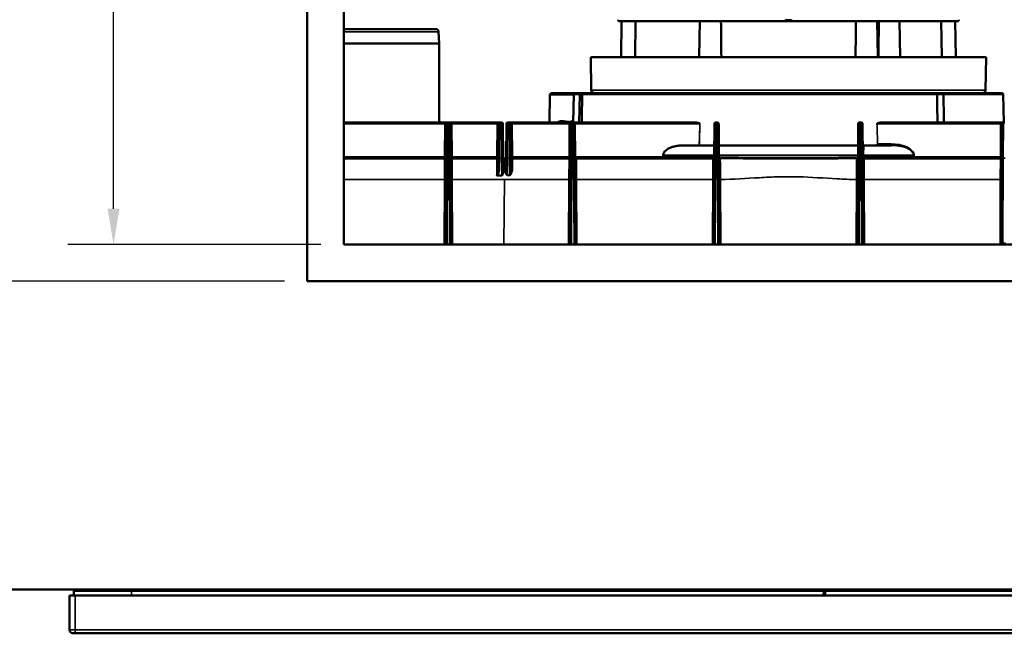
# Model space of a CAD drawing. Header units: inches. Extents: x 0 to 234, y 0 to 165.
# Tile 33 of 85: x 42 to 69, y 105 to 121. Entities that reach past the tile are written whole.
import ezdxf

# ---------------------------------------------------------------- set-up
doc = ezdxf.new("R2010")
doc.units = ezdxf.units.IN
doc.header["$LTSCALE"] = 10
doc.header["$MEASUREMENT"] = 0
for name, color, linetype, lineweight in [('Dimension (ANSI)', 7, 'Continuous', 25), ('Visible (ANSI)', 7, 'Continuous', 50), ('Visible Narrow (ANSI)', 7, 'Continuous', 35)]:
    doc.layers.add(name, color=color, linetype=linetype, lineweight=lineweight)
doc.styles.add('Note Text (ANSI)', font='arial.ttf')
doc.dimstyles.new('Default (ANSI)', dxfattribs={"dimscale": 10, "dimtxt": 0.12, "dimasz": 0.098425, "dimexe": 0.125, "dimexo": 0.0625, "dimgap": 0.031496, "dimtad": 0, "dimtih": 1, "dimtoh": 1, "dimrnd": 1e-08, "dimzin": 4, "dimdsep": 46, "dimtxsty": 'Note Text (ANSI)', "dimcen": 0.09, "dimdle": 0.393701, "dimclrd": 256, "dimclre": 256, "dimclrt": 256, "dimadec": 0, "dimazin": 1, "dimtfac": 1, "dimtofl": 0, "dimtmove": 0, "dimatfit": 3, "dimfxl": 1, "dimtolj": 1, "dimtzin": 4, "dimlwd": -1, "dimlwe": -1, "dimarcsym": 0})

# ---------------------------------------------------------------- blocks, each defined once
blk = doc.blocks.new('*D9')
at = {"layer": 'Defpoints', "color": 0, "transparency": 16777216}
for p in [(51.341, 139.197), (45.038, 115.197), (51.341, 115.197)]:
    blk.add_point(p, dxfattribs=at)
at = {"layer": 'Dimension (ANSI)', "transparency": 16777216}
for p, q in [((50.716, 139.197), (43.788, 139.197)), ((45.038, 138.213), (45.038, 128.114)), ((45.038, 116.181), (45.038, 126.28)), ((50.716, 115.197), (43.788, 115.197))]:
    blk.add_line(p, q, dxfattribs=at)
for points in [[(44.874, 138.213), (45.202, 138.213), (45.038, 139.197)], [(44.874, 116.181), (45.202, 116.181), (45.038, 115.197)]]:
    blk.add_solid(points, dxfattribs=at)
at = {"layer": 'Dimension (ANSI)', "transparency": 16777216, "insert": (43.872, 127.799), "char_height": 1.2, "attachment_point": 1, "style": 'Note Text (ANSI)'}
blk.add_mtext('\\A1;\\fArial|b0|i0;24"', dxfattribs=at)
blk = doc.blocks.new('*D10')
at = {"layer": 'Defpoints', "color": 0, "transparency": 16777216}
for p in [(50.341, 140.197), (39.317, 114.197), (50.341, 114.197)]:
    blk.add_point(p, dxfattribs=at)
at = {"layer": 'Dimension (ANSI)', "transparency": 16777216}
for p, q in [((49.716, 140.197), (38.067, 140.197)), ((39.317, 139.213), (39.317, 128.125)), ((39.317, 115.181), (39.317, 126.269)), ((49.716, 114.197), (38.067, 114.197))]:
    blk.add_line(p, q, dxfattribs=at)
for points in [[(39.153, 139.213), (39.481, 139.213), (39.317, 140.197)], [(39.153, 115.181), (39.481, 115.181), (39.317, 114.197)]]:
    blk.add_solid(points, dxfattribs=at)
at = {"layer": 'Dimension (ANSI)', "transparency": 16777216, "insert": (38.151, 127.81), "char_height": 1.2, "attachment_point": 1, "style": 'Note Text (ANSI)'}
blk.add_mtext('\\A1;\\fArial|b0|i0;26"', dxfattribs=at)

msp = doc.modelspace()

# ---------------------------------------------------------------- linework, layer by layer
at = {"layer": 'Visible (ANSI)'}
for p, q in [((50.341, 114.197), (50.341, 140.197)), ((51.341, 139.197), (51.341, 115.197)), ((63.455, 121.319), (58.892, 121.319)), ((58.951, 121.319), (58.934, 120.335)), ((59.334, 121.319), (59.319, 120.335)), ((61.087, 121.319), (61.07, 120.335)), ((63.581, 121.319), (63.455, 121.319)), ((68.143, 121.319), (63.581, 121.319)), ((65.949, 121.319), (65.966, 120.335)), ((66.559, 121.319), (66.576, 120.335)), ((67.717, 120.335), (67.701, 121.319)), ((68.085, 121.319), (68.102, 120.335)), ((51.341, 121.102), (53.861, 121.102)), ((53.94, 121.026), (53.951, 120.709)), ((51.341, 120.709), (53.951, 120.709)), ((53.951, 120.709), (53.958, 118.581)), ((58.104, 120.335), (68.931, 120.335)), ((58.12, 119.428), (58.104, 120.335)), ((68.915, 119.428), (68.931, 120.335)), ((56.982, 119.311), (56.978, 118.543)), ((57.022, 119.35), (56.982, 119.311)), ((57.637, 119.311), (56.982, 119.311)), ((57.022, 119.35), (57.676, 119.35)), ((57.637, 119.312), (57.623, 118.547)), ((57.676, 119.35), (57.842, 119.35)), ((57.803, 119.312), (57.789, 118.543)), ((57.842, 119.35), (57.905, 119.35)), ((57.905, 119.35), (67.568, 119.35)), ((67.568, 119.35), (67.728, 119.35)), ((67.728, 119.35), (69.36, 119.35)), ((69.399, 119.312), (69.412, 118.543)), ((54.108, 118.543), (51.341, 118.543)), ((54.187, 118.543), (54.108, 118.543)), ((54.143, 117.563), (54.148, 118.504)), ((54.227, 118.543), (54.187, 118.543)), ((54.305, 118.543), (54.227, 118.543)), ((54.266, 118.504), (54.27, 117.563)), ((55.544, 118.543), (54.305, 118.543)), ((55.619, 118.543), (55.544, 118.543)), ((55.573, 117.568), (55.581, 118.506)), ((55.662, 118.543), (55.619, 118.543)), ((55.7, 118.506), (55.708, 117.568)), ((55.786, 117.568), (55.794, 118.504)), ((55.874, 118.543), (55.834, 118.543)), ((55.952, 118.543), (55.874, 118.543)), ((55.913, 118.504), (55.921, 117.568)), ((57.514, 118.543), (55.952, 118.543)), ((57.592, 118.543), (57.514, 118.543)), ((57.549, 117.563), (57.553, 118.504)), ((57.632, 118.543), (57.592, 118.543)), ((61.002, 118.543), (57.632, 118.543)), ((57.672, 118.504), (57.676, 117.563)), ((61.486, 117.563), (61.49, 118.504)), ((61.569, 118.543), (61.529, 118.543)), ((61.609, 118.504), (61.613, 117.563)), ((65.423, 117.563), (65.427, 118.504)), ((65.506, 118.543), (65.466, 118.543)), ((65.546, 118.504), (65.55, 117.563)), ((69.403, 118.543), (66.034, 118.543)), ((69.36, 117.563), (69.364, 118.504)), ((69.443, 118.543), (69.403, 118.543)), ((60.63, 117.913), (61.487, 117.913)), ((61.611, 117.913), (65.424, 117.913)), ((65.587, 117.913), (66.331, 117.913)), ((54.104, 117.559), (51.341, 117.559)), ((54.143, 117.563), (54.133, 115.236)), ((54.28, 115.236), (54.27, 117.563)), ((55.535, 117.559), (54.309, 117.559)), ((55.573, 117.568), (55.571, 117.294)), ((55.711, 117.212), (55.708, 117.568)), ((55.747, 117.559), (55.708, 117.559)), ((55.751, 117.559), (55.747, 117.559)), ((55.786, 117.568), (55.784, 117.291)), ((55.924, 117.299), (55.921, 117.568)), ((57.51, 117.559), (55.96, 117.559)), ((57.549, 117.563), (57.539, 115.197)), ((57.686, 115.197), (57.676, 117.563)), ((61.447, 117.559), (57.715, 117.559)), ((60.088, 117.643), (60.087, 117.598)), ((61.486, 117.563), (61.476, 115.197)), ((61.623, 115.197), (61.613, 117.563)), ((62.058, 117.552), (62.058, 117.552)), ((63.476, 117.548), (63.476, 117.548)), ((63.56, 117.548), (63.56, 117.548)), ((65.423, 117.563), (65.413, 115.197)), ((65.56, 115.197), (65.55, 117.563)), ((69.321, 117.559), (65.589, 117.559)), ((69.36, 117.563), (69.35, 115.236)), ((55.533, 117.315), (55.533, 117.315)), ((57.716, 117.296), (57.716, 117.296)), ((55.674, 117.092), (55.542, 117.092)), ((61.654, 117.146), (61.654, 117.146)), ((65.382, 117.146), (65.382, 117.146)), ((51.341, 115.197), (75.341, 115.197)), ((76.341, 114.197), (50.341, 114.197)), ((105.648, 105.748), (21.03, 105.748)), ((43.951, 105.709), (45.526, 105.709)), ((43.951, 105.709), (43.953, 105.583)), ((44.581, 105.709), (44.581, 105.748)), ((44.817, 105.709), (44.817, 105.748)), ((45.501, 105.748), (45.497, 105.744)), ((46.343, 105.744), (45.497, 105.744)), ((45.497, 105.744), (45.497, 105.709)), ((64.482, 105.709), (45.526, 105.709)), ((46.339, 105.748), (46.343, 105.744)), ((46.343, 105.744), (46.343, 105.709)), ((46.864, 105.709), (46.864, 105.748)), ((47.1, 105.709), (47.1, 105.748)), ((50.408, 105.709), (50.408, 105.748)), ((50.644, 105.709), (50.644, 105.748)), ((53.951, 105.709), (53.951, 105.748)), ((54.187, 105.709), (54.187, 105.748)), ((57.065, 105.748), (57.047, 105.709)), ((57.494, 105.709), (57.494, 105.748)), ((57.73, 105.709), (57.73, 105.748)), ((61.431, 105.709), (61.431, 105.748)), ((61.667, 105.709), (61.667, 105.748)), ((64.48, 105.583), (64.482, 105.709)), ((64.522, 105.709), (64.52, 105.583)), ((81.51, 105.709), (64.522, 105.709)), ((65.368, 105.709), (65.368, 105.748)), ((65.604, 105.709), (65.604, 105.748)), ((69.305, 105.709), (69.305, 105.748)), ((43.833, 105.583), (43.99, 105.583)), ((43.833, 105.583), (43.833, 104.646)), ((43.99, 105.583), (83.045, 105.583)), ((43.99, 104.547), (43.931, 104.547)), ((43.99, 104.547), (83.045, 104.547))]:
    msp.add_line(p, q, dxfattribs=at)
for centre, radius, start, end in [((58.892, 121.358), 0.0394, 179.5, 270), ((68.143, 121.358), 0.0394, 270, 0.5), ((53.861, 121.024), 0.0787, 2, 90), ((58.199, 119.429), 0.0787, 181, 270), ((68.837, 119.429), 0.0787, 270, 359), ((57.676, 119.311), 0.0394, 90, 179), ((57.842, 119.311), 0.0394, 90, 179), ((69.36, 119.311), 0.0394, 1, 90), ((53.996, 118.582), 0.0382, 180.179, 197.7519), ((53.996, 118.582), 0.0382, 218.8176, 270), ((54.187, 118.504), 0.0394, 90, 179.75), ((54.227, 118.504), 0.0394, 0.25, 90), ((55.619, 118.505), 0.0382, 90, 179.5), ((55.662, 118.505), 0.0382, 0.5, 90), ((55.834, 118.504), 0.0394, 90, 179.5), ((55.874, 118.504), 0.0394, 0.5, 90), ((57.592, 118.504), 0.0394, 90, 179.75), ((57.619, 118.547), 0.00394, 270, 359), ((57.632, 118.504), 0.0394, 0.25, 90), ((61.529, 118.504), 0.0394, 90, 179.75), ((61.569, 118.504), 0.0394, 0.25, 90), ((65.466, 118.504), 0.0394, 90, 179.75), ((65.506, 118.504), 0.0394, 0.25, 90), ((69.403, 118.504), 0.0394, 90, 179.75), ((65.587, 117.953), 0.0394, 180.25, 270), ((54.104, 117.599), 0.0394, 270, 359.75), ((54.309, 117.599), 0.0394, 180.25, 270), ((55.535, 117.597), 0.0382, 270, 359.5), ((55.751, 117.595), 0.0354, 270, 359.5), ((55.96, 117.599), 0.0394, 180.5, 270), ((57.51, 117.599), 0.0394, 270, 359.75), ((57.715, 117.599), 0.0394, 180.25, 270), ((61.447, 117.599), 0.0394, 270, 359.75), ((65.589, 117.599), 0.0394, 180.25, 270), ((69.321, 117.599), 0.0394, 270, 359.75), ((54.094, 115.236), 0.0394, 350.2387, 359.75), ((54.32, 115.236), 0.0394, 180.25, 189.7613), ((69.31, 115.236), 0.0394, 350.3237, 359.75), ((43.931, 104.646), 0.0984, 180, 270)]:
    msp.add_arc(centre, radius, start, end, dxfattribs=at)
for centre, major_axis, ratio, start_param, end_param in [((63.345, 121.358), (-0.0922, 0), 0.625987, 3.141619, 3.147574), ((63.69, 121.358), (-0.0913, 0), 0.628972, 6.277156, 6.28314), ((60.124, 117.598), (-0.0376, -0.002), 0.816094, 6.219161, 6.23593)]:
    msp.add_ellipse(centre, major_axis=major_axis, ratio=ratio, start_param=start_param, end_param=end_param, dxfattribs=at)
for points, degree in [([(61.67, 121.319), (61.674, 121), (61.678, 120.666), (61.681, 120.335)], 3), ([(65.354, 120.335), (65.358, 120.666), (65.362, 121), (65.365, 121.319)], 3), ([(65.984, 120.335), (65.986, 120.666), (65.989, 121), (65.991, 121.319)], 3), ([(57.87, 119.312), (57.866, 119.062), (57.862, 118.802), (57.858, 118.543)], 3), ([(67.589, 119.312), (67.592, 119.062), (67.594, 118.802), (67.596, 118.543)], 3), ([(67.762, 119.312), (67.766, 119.062), (67.769, 118.802), (67.773, 118.543)], 3), ([(55.548, 118.534), (55.548, 118.532), (55.549, 118.53), (55.549, 118.529)], 3), ([(57.563, 118.532), (57.563, 118.532), (57.564, 118.532), (57.564, 118.532)], 3), ([(57.565, 118.533), (57.565, 118.533), (57.565, 118.534), (57.565, 118.534)], 3), ([(57.578, 118.541), (57.582, 118.542), (57.587, 118.543), (57.592, 118.543)], 3), ([(57.589, 118.543), (57.59, 118.543), (57.591, 118.543), (57.592, 118.543)], 3), ([(57.176, 105.748), (57.175, 105.728), (57.175, 105.709)], 2), ([(66.402, 105.709), (66.402, 105.728), (66.402, 105.748)], 2), ([(66.553, 105.709), (66.553, 105.728), (66.553, 105.748)], 2), ([(66.924, 105.709), (66.924, 105.728), (66.925, 105.748)], 2), ([(66.976, 105.748), (66.976, 105.728), (66.976, 105.709)], 2)]:
    msp.add_open_spline(points, degree=degree, dxfattribs=at)
for points, knots in [([(63.455, 121.319), (63.455, 121.319), (63.455, 121.319), (63.453, 121.319), (63.452, 121.319), (63.449, 121.321), (63.448, 121.322), (63.445, 121.325), (63.443, 121.328), (63.44, 121.336), (63.439, 121.34), (63.437, 121.349), (63.437, 121.354), (63.437, 121.358)], [-0.3298094, -0.3298094, -0.3298094, -0.3298094, -0.329311, -0.329311, -0.3043683, -0.3043683, -0.2798785, -0.2798785, -0.2392822, -0.2392822, -0.2013842, -0.2013842, -0.1646555, -0.1646555, -0.1646555, -0.1646555]), ([(63.598, 121.358), (63.598, 121.354), (63.598, 121.349), (63.597, 121.34), (63.596, 121.336), (63.593, 121.328), (63.591, 121.325), (63.588, 121.322), (63.587, 121.321), (63.584, 121.319), (63.582, 121.319), (63.581, 121.319), (63.581, 121.319), (63.581, 121.319)], [-0.1646555, -0.1646555, -0.1646555, -0.1646555, -0.1279268, -0.1279268, -0.0900288, -0.0900288, -0.0494324, -0.0494324, -0.0249427, -0.0249427, 0, 0, 0.0004984, 0.0004984, 0.0004984, 0.0004984]), ([(57.87, 119.312), (57.87, 119.317), (57.871, 119.322), (57.874, 119.331), (57.877, 119.335), (57.884, 119.343), (57.887, 119.345), (57.896, 119.349), (57.901, 119.35), (57.905, 119.35), (57.905, 119.35), (57.905, 119.35)], [-0.157216, -0.157216, -0.157216, -0.157216, -0.1188565, -0.1188565, -0.0800758, -0.0800758, -0.0404505, -0.0404505, 0, 0, 0.0004794, 0.0004794, 0.0004794, 0.0004794]), ([(67.568, 119.35), (67.569, 119.35), (67.571, 119.35), (67.572, 119.35), (67.574, 119.349), (67.575, 119.348), (67.576, 119.347), (67.579, 119.345), (67.581, 119.342), (67.583, 119.338), (67.585, 119.335), (67.587, 119.33), (67.588, 119.326), (67.589, 119.321), (67.589, 119.317), (67.589, 119.312)], [-0.3182092, -0.3182092, -0.3182092, -0.3182092, -0.296607, -0.296607, -0.296607, -0.2755355, -0.2755355, -0.2755355, -0.2359586, -0.2359586, -0.2359586, -0.1972139, -0.1972139, -0.1972139, -0.1606125, -0.1606125, -0.1606125, -0.1606125]), ([(67.762, 119.312), (67.762, 119.317), (67.761, 119.322), (67.757, 119.331), (67.755, 119.335), (67.749, 119.343), (67.745, 119.345), (67.737, 119.349), (67.732, 119.35), (67.728, 119.35), (67.728, 119.35), (67.728, 119.35)], [-0.157216, -0.157216, -0.157216, -0.157216, -0.1188565, -0.1188565, -0.0800758, -0.0800758, -0.0404505, -0.0404505, 0, 0, 0.0004794, 0.0004794, 0.0004794, 0.0004794]), ([(55.544, 118.543), (55.544, 118.543), (55.545, 118.542), (55.546, 118.54), (55.546, 118.539), (55.546, 118.538), (55.547, 118.537), (55.547, 118.536), (55.547, 118.535), (55.548, 118.534)], [-0.30230933, -0.30230933, -0.30230933, -0.30230933, -0.29075972, -0.29075972, -0.29075972, -0.28702719, -0.28702719, -0.28702719, -0.28161408, -0.28161408, -0.28161408, -0.28161408]), ([(55.549, 118.529), (55.549, 118.528), (55.549, 118.528), (55.549, 118.527), (55.55, 118.524), (55.551, 118.521), (55.553, 118.519)], [-0.27461527, -0.27461527, -0.27461527, -0.27461527, -0.2719205, -0.2719205, -0.2719205, -0.25584845, -0.25584845, -0.25584845, -0.25584845]), ([(55.886, 118.541), (55.89, 118.54), (55.901, 118.535), (55.909, 118.525), (55.915, 118.518), (55.919, 118.515), (55.922, 118.513), (55.925, 118.512), (55.929, 118.511), (55.934, 118.51), (55.94, 118.509), (55.946, 118.508), (55.95, 118.508), (55.952, 118.508)], [-0.2843578, -0.2843578, -0.2843578, -0.2843578, -0.2690489, -0.2391545, -0.2092602, -0.1793659, -0.1644187, -0.1494716, -0.1195773, -0.089683, -0.0597886, -0.0298943, 0, 0, 0, 0]), ([(57.565, 118.533), (57.566, 118.534), (57.57, 118.537), (57.575, 118.539), (57.578, 118.541)], [-0.03902827, -0.03902827, -0.03902827, -0.03902827, -0.0298942, -0.01742077, -0.01742077, -0.01742077, -0.01742077]), ([(60.088, 117.643), (60.088, 117.654), (60.09, 117.668), (60.097, 117.692), (60.104, 117.708), (60.12, 117.737), (60.133, 117.753), (60.162, 117.782), (60.179, 117.795), (60.218, 117.822), (60.246, 117.837), (60.303, 117.862), (60.333, 117.872), (60.402, 117.891), (60.448, 117.9), (60.541, 117.911), (60.588, 117.913), (60.63, 117.913)], [-6.747295, -6.747295, -6.747295, -6.747295, -6.661238, -6.661238, -6.553388, -6.553388, -6.407927, -6.407927, -6.262466, -6.262466, -6.044252, -6.044252, -5.826038, -5.826038, -5.500506, -5.500506, -5.174974, -5.174974, -5.174974, -5.174974]), ([(61.066, 117.913), (61.068, 117.913), (61.069, 117.914), (61.072, 117.914), (61.073, 117.915), (61.074, 117.915), (61.074, 117.915), (61.075, 117.916)], [-0.07906141, -0.07906141, -0.07906141, -0.07906141, -0.06770873, -0.06770873, -0.06006679, -0.06006679, -0.05755335, -0.05755335, -0.05755335, -0.05755335]), ([(61.076, 117.917), (61.076, 117.917), (61.076, 117.917), (61.076, 117.917), (61.076, 117.917), (61.075, 117.916), (61.075, 117.916), (61.075, 117.916)], [-0.006012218, -0.006012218, -0.006012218, -0.006012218, -0.005983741, -0.005983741, -0.002971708, -0.002971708, 0, 0, 0, 0]), ([(65.424, 117.913), (65.424, 117.913), (65.424, 117.914), (65.424, 117.914), (65.423, 117.914), (65.423, 117.914), (65.422, 117.914), (65.422, 117.915), (65.421, 117.916), (65.42, 117.916), (65.42, 117.917), (65.419, 117.917), (65.419, 117.917), (65.419, 117.917)], [-0.01877364, -0.01877364, -0.01877364, -0.01877364, -0.01636307, -0.01636307, -0.0138395, -0.0138395, -0.00933946, -0.00933946, -0.00480402, -0.00480402, 0, 0, 0.00012484, 0.00012484, 0.00012484, 0.00012484]), ([(60.087, 117.598), (60.087, 117.593), (60.086, 117.588), (60.086, 117.583), (60.085, 117.579), (60.085, 117.575), (60.084, 117.571), (60.082, 117.567), (60.081, 117.564), (60.08, 117.562), (60.078, 117.56), (60.077, 117.559), (60.075, 117.559)], [-0.158771, -0.158771, -0.158771, -0.158771, -0.1211037, -0.1211037, -0.1211037, -0.0825942, -0.0825942, -0.0825942, -0.0424375, -0.0424375, -0.0424375, 0.0004658, 0.0004658, 0.0004658, 0.0004658]), ([(61.612, 117.598), (61.612, 117.598), (61.612, 117.598), (61.612, 117.597), (61.613, 117.597), (61.613, 117.597)], [0, 0, 0, 0, 0.002187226, 0.002187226, 0.004379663, 0.004379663, 0.004379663, 0.004379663]), ([(61.613, 117.597), (61.613, 117.594), (61.613, 117.591), (61.614, 117.588), (61.615, 117.584), (61.616, 117.581), (61.618, 117.578), (61.619, 117.577), (61.62, 117.575), (61.621, 117.574), (61.623, 117.571), (61.625, 117.569), (61.627, 117.568), (61.631, 117.565), (61.635, 117.562), (61.639, 117.561), (61.643, 117.559), (61.648, 117.558), (61.652, 117.557)], [0.0000002, 0.0000002, 0.0000002, 0.0000002, 0.0237975, 0.0237975, 0.0237975, 0.0533531, 0.0533531, 0.0533531, 0.0700288, 0.0700288, 0.0700288, 0.098556, 0.098556, 0.098556, 0.1489482, 0.1489482, 0.1489482, 0.2037126, 0.2037126, 0.2037126, 0.2037126]), ([(65.383, 117.557), (65.388, 117.558), (65.392, 117.559), (65.397, 117.561), (65.401, 117.562), (65.405, 117.564), (65.408, 117.567), (65.408, 117.568), (65.408, 117.568), (65.408, 117.568), (65.412, 117.57), (65.415, 117.574), (65.417, 117.578), (65.419, 117.581), (65.421, 117.584), (65.422, 117.588), (65.422, 117.591), (65.423, 117.594), (65.423, 117.597)], [-0.0007316, -0.0007316, -0.0007316, -0.0007316, 0.0546559, 0.0546559, 0.0546559, 0.104147, 0.104147, 0.104147, 0.1056215, 0.1056215, 0.1056215, 0.1513387, 0.1513387, 0.1513387, 0.1812306, 0.1812306, 0.1812306, 0.2052984, 0.2052984, 0.2052984, 0.2052984]), ([(65.423, 117.597), (65.423, 117.597), (65.423, 117.597), (65.423, 117.598), (65.423, 117.598), (65.423, 117.598)], [0.00000504, 0.00000504, 0.00000504, 0.00000504, 0.002198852, 0.002198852, 0.004384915, 0.004384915, 0.004384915, 0.004384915]), ([(55.542, 117.092), (55.54, 117.092), (55.538, 117.093), (55.535, 117.094), (55.534, 117.094), (55.532, 117.095), (55.532, 117.096), (55.531, 117.096), (55.531, 117.096), (55.531, 117.096)], [-0.03090434, -0.03090434, -0.03090434, -0.03090434, -0.0146017, -0.0146017, -0.00710006, -0.00710006, 0, 0, 0.00012773, 0.00012773, 0.00012773, 0.00012773]), ([(55.711, 117.212), (55.711, 117.197), (55.71, 117.181), (55.704, 117.15), (55.7, 117.134), (55.692, 117.112), (55.688, 117.103), (55.681, 117.096), (55.68, 117.094), (55.678, 117.093), (55.677, 117.093), (55.676, 117.092), (55.675, 117.092), (55.674, 117.092)], [0.8048963, 0.8048963, 0.8048963, 0.8048963, 0.9246554, 0.9246554, 1.0444329, 1.0444329, 1.1080717, 1.1080717, 1.1199823, 1.1199823, 1.1259376, 1.1259376, 1.1318929, 1.1318929, 1.1318929, 1.1318929]), ([(54.133, 115.23), (54.132, 115.228), (54.132, 115.226), (54.131, 115.223), (54.13, 115.216), (54.126, 115.207), (54.12, 115.198), (54.12, 115.198), (54.119, 115.197), (54.119, 115.197)], [0, 0, 0, 0, 0.01511522, 0.01511522, 0.01511522, 0.05703181, 0.05703181, 0.05703181, 0.05917925, 0.05917925, 0.05917925, 0.05917925]), ([(54.295, 115.197), (54.292, 115.2), (54.29, 115.204), (54.288, 115.208), (54.283, 115.218), (54.281, 115.226), (54.281, 115.23)], [0.14959382, 0.14959382, 0.14959382, 0.14959382, 0.16683904, 0.16683904, 0.16683904, 0.21038412, 0.21038412, 0.21038412, 0.21038412]), ([(69.335, 115.202), (69.332, 115.2), (69.33, 115.199), (69.324, 115.197), (69.32, 115.197), (69.317, 115.197)], [-0.05116116, -0.05116116, -0.05116116, -0.05116116, -0.02564477, -0.02564477, 0, 0, 0, 0]), ([(69.349, 115.23), (69.349, 115.23), (69.349, 115.229), (69.349, 115.229), (69.349, 115.228), (69.349, 115.226), (69.348, 115.223), (69.347, 115.221), (69.347, 115.218), (69.346, 115.216), (69.345, 115.216), (69.345, 115.215), (69.345, 115.215), (69.343, 115.209), (69.339, 115.206), (69.336, 115.203), (69.336, 115.203), (69.335, 115.202), (69.335, 115.202)], [0.2288138, 0.2288138, 0.2288138, 0.2288138, 0.2310929, 0.2310929, 0.2310929, 0.2665286, 0.2665286, 0.2665286, 0.2978929, 0.2978929, 0.2978929, 0.3035406, 0.3035406, 0.3035406, 0.384218, 0.384218, 0.384218, 0.3965754, 0.3965754, 0.3965754, 0.3965754])]:
    msp.add_open_spline(points, degree=3, knots=knots, dxfattribs=at)
for points, weights in [([(57.047, 105.709), (57.057, 105.728), (57.066, 105.748)], [1.00026401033, 1.00024575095, 1.00022547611]), ([(66.656, 105.748), (66.66, 105.728), (66.665, 105.709)], [1.00022548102, 1.00024575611, 1.00026401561]), ([(66.841, 105.709), (66.836, 105.728), (66.832, 105.748)], [1.00026403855, 1.00024577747, 1.00022550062])]:
    msp.add_rational_spline(points, weights, degree=2, dxfattribs=at)
at = {"layer": 'Visible Narrow (ANSI)'}
for p, q in [((63.437, 121.358), (63.598, 121.358)), ((53.94, 121.026), (51.341, 121.026)), ((58.12, 119.428), (68.915, 119.428)), ((57.803, 119.312), (57.637, 119.312)), ((57.87, 119.312), (57.803, 119.312)), ((67.589, 119.312), (57.87, 119.312)), ((67.762, 119.312), (67.589, 119.312)), ((69.399, 119.312), (67.762, 119.312)), ((51.341, 118.504), (54.108, 118.504)), ((53.957, 118.581), (53.958, 118.581)), ((54.108, 118.504), (54.104, 117.598)), ((54.108, 118.543), (54.108, 118.504)), ((54.187, 118.543), (54.183, 117.563)), ((54.231, 117.563), (54.227, 118.543)), ((54.305, 118.504), (54.305, 118.543)), ((54.305, 118.504), (55.543, 118.504)), ((54.309, 117.598), (54.305, 118.504)), ((55.543, 118.504), (55.535, 117.598)), ((55.543, 118.504), (55.544, 118.543)), ((55.619, 118.543), (55.611, 117.568)), ((55.67, 117.568), (55.662, 118.543)), ((55.834, 118.543), (55.826, 117.568)), ((55.882, 117.568), (55.874, 118.543)), ((55.952, 118.508), (55.952, 118.543)), ((55.952, 118.508), (57.514, 118.508)), ((55.96, 117.598), (55.953, 118.505)), ((57.276, 118.583), (57.353, 118.583)), ((57.514, 118.504), (57.51, 117.598)), ((57.514, 118.508), (57.514, 118.543)), ((57.592, 118.543), (57.588, 117.563)), ((57.59, 118.583), (57.624, 118.583)), ((57.623, 118.547), (57.636, 118.547)), ((57.636, 117.563), (57.632, 118.543)), ((57.672, 118.504), (61.094, 118.504)), ((60.921, 118.547), (61.003, 118.547)), ((61.529, 118.543), (61.525, 117.563)), ((61.573, 117.563), (61.569, 118.543)), ((65.466, 118.543), (65.462, 117.563)), ((65.465, 118.547), (65.505, 118.547)), ((65.51, 117.563), (65.506, 118.543)), ((65.551, 117.953), (65.548, 118.504)), ((65.942, 118.504), (69.325, 118.504)), ((66.032, 118.547), (66.267, 118.547)), ((69.325, 118.504), (69.321, 117.598)), ((69.326, 118.512), (69.326, 118.512)), ((69.403, 118.543), (69.399, 117.563)), ((61.076, 117.917), (61.488, 117.917)), ((61.611, 117.917), (65.419, 117.917)), ((65.586, 117.917), (65.88, 117.917)), ((66.331, 117.953), (65.96, 117.953)), ((66.331, 117.953), (66.331, 117.913)), ((54.104, 117.598), (51.341, 117.598)), ((54.102, 116.979), (54.104, 117.559)), ((54.104, 117.598), (54.104, 117.559)), ((54.173, 115.236), (54.183, 117.563)), ((54.183, 117.563), (54.231, 117.563)), ((54.231, 117.563), (54.241, 115.236)), ((54.309, 117.559), (54.309, 117.598)), ((55.535, 117.598), (54.309, 117.598)), ((54.309, 117.559), (54.312, 116.979)), ((55.531, 117.096), (55.535, 117.559)), ((55.535, 117.598), (55.535, 117.559)), ((55.609, 117.294), (55.611, 117.568)), ((55.611, 117.568), (55.67, 117.568)), ((55.67, 117.568), (55.674, 117.092)), ((55.748, 117.273), (55.751, 117.559)), ((55.821, 117.096), (55.826, 117.568)), ((55.826, 117.568), (55.882, 117.568)), ((55.882, 117.568), (55.886, 117.096)), ((55.96, 117.559), (55.96, 117.598)), ((57.51, 117.598), (55.96, 117.598)), ((55.96, 117.559), (55.963, 117.278)), ((57.507, 116.979), (57.51, 117.559)), ((57.51, 117.598), (57.51, 117.559)), ((57.578, 115.197), (57.588, 117.563)), ((57.588, 117.563), (57.636, 117.563)), ((57.636, 117.563), (57.647, 115.197)), ((60.087, 117.598), (57.675, 117.598)), ((57.715, 117.559), (57.718, 116.979)), ((60.087, 117.598), (61.486, 117.598)), ((61.486, 117.643), (60.088, 117.643)), ((61.444, 116.979), (61.447, 117.559)), ((61.515, 115.197), (61.525, 117.563)), ((61.525, 117.563), (61.573, 117.563)), ((61.573, 117.563), (61.584, 115.197)), ((65.423, 117.643), (61.612, 117.643)), ((65.452, 115.197), (65.462, 117.563)), ((65.462, 117.563), (65.51, 117.563)), ((65.51, 117.563), (65.521, 115.197)), ((65.576, 117.734), (65.576, 117.734)), ((65.576, 117.598), (65.576, 117.643)), ((66.938, 117.643), (65.576, 117.643)), ((65.576, 117.598), (66.939, 117.598)), ((65.589, 117.559), (65.592, 116.979)), ((66.938, 117.643), (66.939, 117.598)), ((66.96, 117.598), (66.959, 117.643)), ((69.321, 117.598), (66.96, 117.598)), ((66.96, 117.598), (66.96, 117.559)), ((69.318, 116.979), (69.321, 117.559)), ((69.321, 117.559), (69.321, 117.598)), ((69.389, 115.236), (69.399, 117.563)), ((69.399, 117.563), (69.447, 117.563)), ((55.821, 117.089), (55.821, 117.096)), ((55.883, 117.096), (55.821, 117.096)), ((55.821, 117.089), (55.883, 117.089)), ((55.883, 117.089), (55.883, 117.096)), ((55.915, 117.112), (55.915, 117.112)), ((51.341, 116.979), (54.102, 116.979)), ((54.102, 116.979), (54.094, 115.197)), ((54.32, 115.197), (54.312, 116.979)), ((54.312, 116.979), (55.742, 116.979)), ((55.742, 116.979), (55.726, 115.197)), ((55.742, 116.979), (57.507, 116.979)), ((57.507, 116.979), (57.499, 115.197)), ((57.725, 115.197), (57.718, 116.979)), ((57.718, 116.979), (61.444, 116.979)), ((61.444, 116.979), (61.436, 115.197)), ((61.662, 115.197), (61.655, 116.979)), ((65.381, 116.979), (65.373, 115.197)), ((65.592, 116.979), (69.318, 116.979)), ((65.599, 115.197), (65.592, 116.979)), ((69.318, 116.979), (69.31, 115.197)), ((69.389, 115.236), (69.389, 115.197)), ((69.457, 115.236), (69.389, 115.236)), ((45.526, 105.709), (45.526, 105.583)), ((43.99, 104.646), (43.99, 105.583)), ((43.833, 104.646), (43.99, 104.646)), ((83.045, 104.646), (43.99, 104.646)), ((43.99, 104.646), (43.99, 104.547))]:
    msp.add_line(p, q, dxfattribs=at)
for centre, start, end in [((55.874, 118.504), 0.5, 3.1038), ((57.592, 118.504), 176.8962, 179.75), ((54.094, 115.236), 329.8556, 359.75), ((54.32, 115.236), 180.25, 210.1444)]:
    msp.add_arc(centre, 0.0787, start, end, dxfattribs=at)
for centre, major_axis, ratio, start_param, end_param in [((53.996, 118.582), (0.0001, -0.0382), 0.999982, 4.712389, 6.28006), ((54.108, 118.504), (0.0394, 0.0002), 0.004363, 6.283147, 7.853925), ((54.305, 118.504), (0.0394, -0.0002), 0.004363, 1.570853, 3.141631), ((55.543, 118.504), (0.0382, -0.0003), 0.004363, 4.712427, 6.283185), ((55.953, 118.505), (-0.0394, -0.0003), 0.004363, 0, 1.570758), ((57.255, 118.583), (0, -0.0394), 0.530646, 0, 1.56556), ((57.337, 118.583), (0, -0.0394), 0.409307, 0, 1.56556), ((57.455, 118.571), (-0.006, -0.0389), 0.231762, 0.821857, 1.601361), ((57.514, 118.504), (0.0394, -0.0002), 0.004363, 4.712408, 6.283185), ((57.514, 118.562), (0.0056, 0.039), 0.145525, 4.239265, 4.727895), ((57.532, 118.566), (-0.0164, 0.0358), 0.106678, 3.993368, 4.657827), ((57.588, 118.583), (0, -0.0394), 0.035558, 6.283185, 7.848746), ((57.632, 118.547), (0, -0.00394), 0.997842, 0, 1.553343), ((60.919, 118.547), (0, -0.00394), 0.440565, 0, 1.553343), ((61.002, 118.547), (0, -0.00394), 0.426572, 0, 1.553343), ((61.094, 118.504), (0.00393, -0.00013), 0.004361, 4.712532, 5.136149), ((65.423, 118.504), (0.00394, -0.00002), 0.019929, 4.383641, 6.283185), ((65.466, 118.547), (0, -0.00394), 0.33037, 4.729842, 6.283185), ((65.506, 118.547), (0, -0.00394), 0.337102, 4.729842, 6.283185), ((65.549, 118.504), (-0.00394, -0.00002), 0.016989, 0, 1.219174), ((65.942, 118.504), (0.00393, 0.00013), 0.004361, 4.288629, 4.712246), ((66.034, 118.547), (0, -0.00394), 0.426572, 4.729842, 6.283185), ((66.269, 118.547), (0, -0.00394), 0.466428, 4.729842, 6.283185), ((69.403, 118.504), (-0.0787, 0), 0.5, 4.712389, 6.278822), ((69.325, 118.504), (0.0394, -0.0002), 0.004363, 4.712408, 6.283185), ((65.552, 117.953), (-0.00394, -0.00002), 0.016989, 0, 1.219338), ((65.587, 117.917), (0, -0.00394), 0.350207, 4.729842, 6.283185), ((65.882, 117.917), (0, -0.00394), 0.400029, 4.729842, 6.283185), ((65.96, 117.953), (0.00393, 0.00013), 0.004361, 4.286015, 4.712247), ((54.104, 117.599), (0.0394, -0.0002), 0.004363, 4.712408, 6.283185), ((54.183, 117.563), (-0.0394, 0.0002), 0.004363, 4.712408, 6.283185), ((54.231, 117.563), (0.0394, 0.0002), 0.004363, 0, 1.570777), ((54.309, 117.599), (-0.0394, -0.0002), 0.004363, 0, 1.570777), ((55.535, 117.599), (0.0382, -0.0003), 0.004363, 4.712427, 6.283185), ((55.611, 117.567), (-0.0382, 0.0003), 0.008726, 4.712465, 6.283185), ((55.67, 117.567), (0.0382, 0.0003), 0.008726, 0, 1.57072), ((55.826, 117.567), (-0.0394, 0.0003), 0.008726, 4.712465, 6.283185), ((55.882, 117.567), (0.0394, 0.0003), 0.008726, 0, 1.57072), ((55.96, 117.599), (-0.0394, -0.0003), 0.004363, 0, 1.570758), ((57.51, 117.599), (0.0394, -0.0002), 0.004363, 4.712408, 6.283185), ((57.588, 117.563), (-0.0394, 0.0002), 0.004363, 4.712408, 6.283185), ((57.636, 117.563), (0.0394, 0.0002), 0.004363, 0, 1.570777), ((61.525, 117.563), (-0.0394, 0.0002), 0.004363, 4.712408, 6.283185), ((61.573, 117.563), (0.0394, 0.0002), 0.004363, 0, 1.570777), ((65.462, 117.563), (-0.0394, 0.0002), 0.004363, 4.712408, 6.283185), ((65.51, 117.563), (0.0394, 0.0002), 0.004363, 0, 1.570777), ((65.589, 117.643), (-0.0394, -0.0002), 0.016951, 0, 1.242226), ((65.589, 117.599), (-0.0394, -0.0002), 0.016951, 0, 1.242236), ((65.589, 117.599), (0, -0.0394), 0.322657, 4.729842, 6.283185), ((66.959, 117.643), (-0.0394, -0.001), 0.004362, 1.004635, 1.570684), ((66.96, 117.599), (0.0394, 0.001), 0.004362, 4.146093, 4.712277), ((66.96, 117.599), (0, -0.0394), 0.53632, 4.729842, 6.283185), ((69.321, 117.599), (0.0394, -0.0002), 0.004363, 4.712408, 6.283185), ((69.399, 117.563), (-0.0394, 0.0002), 0.004363, 4.712408, 6.283185), ((55.609, 117.294), (-0.0382, 0.0003), 0.008726, 4.712465, 6.283185), ((55.748, 117.291), (0.0354, -0.0003), 0.515666, 4.716889, 6.283185), ((55.963, 117.299), (-0.0394, -0.0003), 0.524632, 0, 1.566218), ((55.882, 117.108), (0.0136, -0.0021), 0.85617, 4.89297, 5.150396), ((54.102, 116.98), (0.0394, -0.0002), 0.017452, 4.712465, 6.283185), ((54.312, 116.98), (-0.0394, -0.0002), 0.017452, 0, 1.57072), ((57.507, 116.98), (0.0394, -0.0002), 0.017452, 4.712465, 6.283185), ((57.718, 116.98), (-0.0394, -0.0002), 0.017452, 0, 1.57072), ((61.444, 116.98), (0.0394, -0.0002), 0.017452, 4.712465, 6.283185), ((61.655, 116.98), (-0.0394, -0.0002), 0.017452, 0, 1.57072), ((65.381, 116.98), (0.0394, -0.0002), 0.017452, 4.712465, 6.283185), ((65.592, 116.98), (-0.0394, -0.0002), 0.017452, 0, 1.57072), ((69.318, 116.98), (0.0394, -0.0002), 0.017452, 4.712465, 6.283185), ((54.173, 115.236), (-0.0394, 0.0002), 0.004363, 4.712408, 6.283185), ((54.241, 115.236), (0.0394, 0.0002), 0.004363, 0, 1.570777), ((69.317, 115.236), (0, -0.0394), 0.915094, 0.505128, 1.565044), ((69.389, 115.236), (-0.0394, -0.0002), 0.004363, 6.283147, 6.698198), ((69.389, 115.236), (-0.0394, -0.0002), 0.004363, 0.415013, 1.570739)]:
    msp.add_ellipse(centre, major_axis=major_axis, ratio=ratio, start_param=start_param, end_param=end_param, dxfattribs=at)
for points, knots in [([(53.957, 118.581), (53.957, 118.581), (53.957, 118.569), (53.957, 118.547), (53.957, 118.543)], [-0.3038883, -0.3038883, -0.3038883, -0.3038883, -0.1302378, -0.1009939, -0.1009939, -0.1009939, -0.1009939]), ([(55.553, 118.519), (55.553, 118.518), (55.554, 118.516), (55.555, 118.515), (55.557, 118.513), (55.559, 118.512), (55.561, 118.511), (55.562, 118.51), (55.564, 118.509), (55.566, 118.508), (55.566, 118.508), (55.567, 118.508), (55.568, 118.508), (55.568, 118.508), (55.569, 118.508), (55.569, 118.508), (55.569, 118.507), (55.57, 118.507), (55.57, 118.507), (55.571, 118.507), (55.571, 118.507), (55.572, 118.507), (55.572, 118.507), (55.573, 118.507), (55.573, 118.507), (55.573, 118.507), (55.574, 118.507), (55.574, 118.507), (55.575, 118.506), (55.576, 118.506), (55.577, 118.506), (55.578, 118.506), (55.579, 118.506), (55.579, 118.506), (55.58, 118.506), (55.58, 118.506), (55.581, 118.506), (55.581, 118.506), (55.581, 118.506), (55.581, 118.506)], [-0.2558484, -0.2558484, -0.2558484, -0.2558484, -0.2417071, -0.2417071, -0.2417071, -0.2114937, -0.2114937, -0.2114937, -0.1812803, -0.1812803, -0.1812803, -0.1661736, -0.1661736, -0.1661736, -0.1586203, -0.1586203, -0.1586203, -0.1510669, -0.1510669, -0.1510669, -0.1359602, -0.1359602, -0.1359602, -0.1297756, -0.1297756, -0.1297756, -0.1208536, -0.1208536, -0.1208536, -0.0906402, -0.0906402, -0.0906402, -0.0604268, -0.0604268, -0.0604268, -0.0302134, -0.0302134, -0.0302134, 0, 0, 0, 0]), ([(57.276, 118.583), (57.257, 118.583), (57.226, 118.578), (57.199, 118.557), (57.191, 118.544), (57.19, 118.543)], [0, 0, 0, 0, 0.1819402, 0.3032337, 0.3143177, 0.3143177, 0.3143177, 0.3143177]), ([(57.514, 118.508), (57.516, 118.508), (57.52, 118.508), (57.526, 118.509), (57.532, 118.51), (57.537, 118.511), (57.542, 118.512), (57.547, 118.514), (57.551, 118.518), (57.556, 118.524), (57.562, 118.531), (57.565, 118.533)], [-0.298942, -0.298942, -0.298942, -0.298942, -0.2690478, -0.2391536, -0.2092594, -0.1793652, -0.149471, -0.1195768, -0.0896826, -0.0597884, -0.0390283, -0.0390283, -0.0390283, -0.0390283]), ([(57.536, 118.565), (57.535, 118.565), (57.533, 118.564), (57.532, 118.563), (57.531, 118.563), (57.53, 118.563), (57.529, 118.563), (57.526, 118.562), (57.523, 118.561), (57.52, 118.562)], [0, 0, 0, 0, 0.01364207, 0.01364207, 0.01364207, 0.02046311, 0.02046311, 0.02046311, 0.04774725, 0.04774725, 0.04774725, 0.04774725]), ([(57.59, 118.583), (57.579, 118.583), (57.564, 118.579), (57.547, 118.571), (57.54, 118.567), (57.536, 118.565)], [-0.1521074, -0.1521074, -0.1521074, -0.1521074, -0.0651889, -0.0325944, 0, 0, 0, 0]), ([(57.654, 118.543), (57.653, 118.544), (57.652, 118.544), (57.651, 118.544), (57.645, 118.547), (57.64, 118.547), (57.636, 118.547)], [0.5711858, 0.5711858, 0.5711858, 0.5711858, 0.6374358, 0.6374358, 0.6374358, 1.1155127, 1.1155127, 1.1155127, 1.1155127]), ([(61.002, 118.543), (61.017, 118.543), (61.043, 118.541), (61.072, 118.531), (61.089, 118.519), (61.094, 118.509), (61.094, 118.504)], [-0.3015274, -0.3015274, -0.3015274, -0.3015274, -0.1723014, -0.0861507, -0.0430753, 0, 0, 0, 0]), ([(61.095, 118.504), (61.096, 118.51), (61.091, 118.52), (61.074, 118.533), (61.044, 118.544), (61.019, 118.547), (61.003, 118.547)], [0, 0, 0, 0, 0.0430753, 0.0861507, 0.1723014, 0.3015274, 0.3015274, 0.3015274, 0.3015274]), ([(65.465, 118.547), (65.456, 118.547), (65.44, 118.542), (65.425, 118.524), (65.422, 118.511), (65.422, 118.504)], [0, 0, 0, 0, 0.0761685, 0.1269475, 0.1777264, 0.1777264, 0.1777264, 0.1777264]), ([(65.548, 118.504), (65.548, 118.514), (65.544, 118.524), (65.538, 118.532), (65.53, 118.542), (65.517, 118.547), (65.505, 118.547)], [0, 0, 0, 0, 0.0760622, 0.0760622, 0.0760622, 0.1774784, 0.1774784, 0.1774784, 0.1774784]), ([(66.032, 118.547), (66.017, 118.547), (65.991, 118.544), (65.962, 118.533), (65.945, 118.52), (65.94, 118.51), (65.94, 118.504)], [0, 0, 0, 0, 0.1292179, 0.2153632, 0.2584358, 0.3015084, 0.3015084, 0.3015084, 0.3015084]), ([(65.942, 118.504), (65.942, 118.509), (65.947, 118.519), (65.964, 118.531), (65.993, 118.541), (66.019, 118.543), (66.034, 118.543)], [-0.3015084, -0.3015084, -0.3015084, -0.3015084, -0.2584358, -0.2153632, -0.1292179, 0, 0, 0, 0]), ([(65.586, 117.917), (65.576, 117.917), (65.565, 117.922), (65.559, 117.93), (65.554, 117.936), (65.551, 117.944), (65.551, 117.953)], [-0.1454247, -0.1454247, -0.1454247, -0.1454247, -0.0623249, -0.0623249, -0.0623249, 0, 0, 0, 0]), ([(65.576, 117.643), (65.576, 117.685), (65.576, 117.768), (65.58, 117.881), (65.584, 117.913), (65.587, 117.913)], [-1.280031, -1.280031, -1.280031, -1.280031, -0.914308, -0.548585, 0, 0, 0, 0]), ([(65.958, 117.953), (65.958, 117.95), (65.958, 117.948), (65.957, 117.946), (65.956, 117.944), (65.955, 117.942), (65.953, 117.94), (65.95, 117.936), (65.947, 117.934), (65.943, 117.931), (65.939, 117.929), (65.935, 117.927), (65.931, 117.926), (65.915, 117.919), (65.898, 117.917), (65.88, 117.917)], [-0.2528824, -0.2528824, -0.2528824, -0.2528824, -0.2348193, -0.2348193, -0.2348193, -0.2167563, -0.2167563, -0.2167563, -0.1806303, -0.1806303, -0.1806303, -0.1445042, -0.1445042, -0.1445042, 0, 0, 0, 0]), ([(65.882, 117.913), (65.899, 117.913), (65.921, 117.916), (65.945, 117.928), (65.954, 117.936), (65.959, 117.945), (65.96, 117.95), (65.96, 117.953)], [0, 0, 0, 0, 0.1445042, 0.1806303, 0.2167563, 0.2348193, 0.2528824, 0.2528824, 0.2528824, 0.2528824]), ([(66.959, 117.643), (66.958, 117.679), (66.931, 117.749), (66.851, 117.825), (66.724, 117.895), (66.548, 117.942), (66.403, 117.953), (66.331, 117.953)], [0, 0, 0, 0, 0.275612, 0.551224, 0.826836, 1.378059, 1.929283, 1.929283, 1.929283, 1.929283]), ([(66.331, 117.913), (66.401, 117.913), (66.472, 117.909), (66.541, 117.898), (66.61, 117.888), (66.678, 117.872), (66.742, 117.846), (66.773, 117.833), (66.804, 117.817), (66.832, 117.799), (66.86, 117.78), (66.886, 117.758), (66.905, 117.731), (66.924, 117.705), (66.937, 117.674), (66.938, 117.643)], [-1.929283, -1.929283, -1.929283, -1.929283, -1.378059, -1.378059, -1.378059, -0.826836, -0.826836, -0.826836, -0.551224, -0.551224, -0.551224, -0.275612, -0.275612, -0.275612, 0, 0, 0, 0]), ([(65.423, 117.597), (65.071, 117.59), (64.71, 117.586), (64.345, 117.584), (63.979, 117.581), (63.61, 117.581), (63.241, 117.581), (62.873, 117.582), (62.506, 117.584), (62.147, 117.588), (61.967, 117.591), (61.788, 117.593), (61.613, 117.597)], [-9.858449, -9.858449, -9.858449, -9.858449, -7.032721, -7.032721, -7.032721, -4.206986, -4.206986, -4.206986, -1.381252, -1.381252, -1.381252, 0.031612, 0.031612, 0.031612, 0.031612]), ([(61.652, 117.557), (61.813, 117.554), (62.336, 117.549), (63.239, 117.548), (64.333, 117.548), (65.044, 117.551), (65.383, 117.557)], [0.104223, 0.104223, 0.104223, 0.104223, 1.381252, 4.206986, 7.032721, 9.722617, 9.722617, 9.722617, 9.722617]), ([(61.655, 116.979), (61.654, 117.066), (61.654, 117.153), (61.653, 117.232), (61.653, 117.265), (61.653, 117.297), (61.653, 117.327), (61.653, 117.332), (61.653, 117.337), (61.653, 117.342), (61.653, 117.401), (61.653, 117.451), (61.652, 117.488), (61.652, 117.493), (61.652, 117.498), (61.652, 117.502), (61.652, 117.532), (61.652, 117.551), (61.652, 117.557)], [-2.45166, -2.45166, -2.45166, -2.45166, -1.741168, -1.741168, -1.741168, -1.437228, -1.437228, -1.437228, -1.385922, -1.385922, -1.385922, -0.761047, -0.761047, -0.761047, -0.67543, -0.67543, -0.67543, -0.100692, -0.100692, -0.100692, -0.100692]), ([(65.383, 117.557), (65.383, 117.551), (65.383, 117.532), (65.383, 117.502), (65.383, 117.498), (65.383, 117.493), (65.383, 117.488), (65.383, 117.472), (65.383, 117.454), (65.383, 117.433), (65.383, 117.402), (65.383, 117.367), (65.383, 117.327), (65.382, 117.297), (65.382, 117.265), (65.382, 117.232), (65.382, 117.153), (65.381, 117.066), (65.381, 116.979)], [0.100713, 0.100713, 0.100713, 0.100713, 0.67543, 0.67543, 0.67543, 0.761066, 0.761066, 0.761066, 1.030676, 1.030676, 1.030676, 1.437162, 1.437162, 1.437162, 1.741168, 1.741168, 1.741168, 2.45166, 2.45166, 2.45166, 2.45166]), ([(55.571, 117.294), (55.57, 117.266), (55.568, 117.236), (55.563, 117.206), (55.563, 117.203), (55.562, 117.199), (55.562, 117.196), (55.559, 117.179), (55.556, 117.162), (55.552, 117.145), (55.549, 117.135), (55.547, 117.125), (55.544, 117.116), (55.542, 117.112), (55.54, 117.107), (55.538, 117.103), (55.536, 117.099), (55.534, 117.096), (55.531, 117.096)], [-0.5828096, -0.5828096, -0.5828096, -0.5828096, -0.3330738, -0.3330738, -0.3330738, -0.3045964, -0.3045964, -0.3045964, -0.1665369, -0.1665369, -0.1665369, -0.0832685, -0.0832685, -0.0832685, -0.0416342, -0.0416342, -0.0416342, 0, 0, 0, 0]), ([(55.542, 117.092), (55.543, 117.093), (55.549, 117.098), (55.56, 117.111), (55.578, 117.145), (55.599, 117.207), (55.609, 117.262), (55.609, 117.294)], [0.0310956, 0.0310956, 0.0310956, 0.0310956, 0.0416342, 0.0832685, 0.1665369, 0.3330738, 0.5828792, 0.5828792, 0.5828792, 0.5828792]), ([(55.748, 117.273), (55.748, 117.237), (55.761, 117.181), (55.787, 117.12), (55.806, 117.095), (55.816, 117.089), (55.821, 117.089)], [0, 0, 0, 0, 0.3363821, 0.5045731, 0.5466209, 0.5886687, 0.5886687, 0.5886687, 0.5886687]), ([(55.821, 117.096), (55.819, 117.096), (55.813, 117.102), (55.804, 117.129), (55.79, 117.193), (55.783, 117.253), (55.784, 117.291)], [-0.5886687, -0.5886687, -0.5886687, -0.5886687, -0.5466209, -0.5045731, -0.3363821, 0, 0, 0, 0]), ([(55.883, 117.089), (55.888, 117.088), (55.9, 117.093), (55.914, 117.11), (55.927, 117.133), (55.939, 117.163), (55.956, 117.212), (55.963, 117.251), (55.963, 117.278)], [1.4628588, 1.4628588, 1.4628588, 1.4628588, 1.5072664, 1.551674, 1.6404892, 1.7293044, 1.8181196, 2.0845653, 2.0845653, 2.0845653, 2.0845653]), ([(55.924, 117.299), (55.924, 117.278), (55.923, 117.257), (55.92, 117.235), (55.919, 117.226), (55.918, 117.216), (55.917, 117.206), (55.916, 117.196), (55.914, 117.186), (55.912, 117.175), (55.91, 117.165), (55.908, 117.154), (55.906, 117.144), (55.906, 117.142), (55.905, 117.14), (55.905, 117.138), (55.903, 117.132), (55.902, 117.126), (55.9, 117.12), (55.899, 117.118), (55.899, 117.116), (55.898, 117.114), (55.897, 117.11), (55.895, 117.107), (55.894, 117.103), (55.893, 117.103), (55.893, 117.102), (55.892, 117.101), (55.892, 117.1), (55.891, 117.099), (55.89, 117.098), (55.889, 117.097), (55.888, 117.097), (55.887, 117.096), (55.887, 117.096), (55.886, 117.096), (55.886, 117.096)], [-2.0845653, -2.0845653, -2.0845653, -2.0845653, -1.9007724, -1.9007724, -1.9007724, -1.8183188, -1.8183188, -1.8183188, -1.7294933, -1.7294933, -1.7294933, -1.6406966, -1.6406966, -1.6406966, -1.6229791, -1.6229791, -1.6229791, -1.5689727, -1.5689727, -1.5689727, -1.5518621, -1.5518621, -1.5518621, -1.5157642, -1.5157642, -1.5157642, -1.5073961, -1.5073961, -1.5073961, -1.4904959, -1.4904959, -1.4904959, -1.4761836, -1.4761836, -1.4761836, -1.471716, -1.471716, -1.471716, -1.471716]), ([(61.655, 116.979), (62.01, 116.981), (62.542, 117.023), (63.251, 117.057), (63.962, 117.058), (64.671, 117.004), (65.203, 116.98), (65.381, 116.979)], [1.60849, 1.60849, 1.60849, 1.60849, 4.315178, 5.668523, 7.021867, 9.728556, 11.0819, 11.0819, 11.0819, 11.0819])]:
    msp.add_open_spline(points, degree=3, knots=knots, dxfattribs=at)
for points in [[(55.551, 118.522), (55.551, 118.522), (55.551, 118.522), (55.551, 118.522)], [(57.464, 118.571), (57.426, 118.577), (57.389, 118.583), (57.353, 118.583)], [(57.52, 118.562), (57.501, 118.564), (57.482, 118.568), (57.464, 118.571)], [(57.559, 118.528), (57.56, 118.529), (57.561, 118.53), (57.562, 118.531)], [(57.562, 118.53), (57.563, 118.531), (57.564, 118.532), (57.565, 118.533)], [(60.921, 118.547), (60.909, 118.547), (60.897, 118.546), (60.885, 118.543)], [(61.094, 118.504), (61.087, 118.308), (61.081, 118.112), (61.075, 117.916)], [(61.076, 117.917), (61.083, 118.113), (61.089, 118.309), (61.095, 118.504)], [(65.422, 118.504), (65.421, 118.309), (65.42, 118.113), (65.419, 117.917)], [(65.94, 118.504), (65.946, 118.32), (65.952, 118.136), (65.958, 117.953)], [(65.96, 117.953), (65.954, 118.137), (65.948, 118.32), (65.942, 118.504)], [(66.285, 118.543), (66.28, 118.546), (66.273, 118.547), (66.267, 118.547)], [(55.883, 117.089), (55.884, 117.091), (55.885, 117.094), (55.886, 117.096)]]:
    msp.add_open_spline(points, degree=3, dxfattribs=at)

# ---------------------------------------------------------------- dimensions: what is measured, and where the dimension line sits
at = {"layer": 'Dimension (ANSI)'}
for base, p1, p2, angle, picture, middle in [((39.317, 114.197), (50.341, 140.197), (50.341, 114.197), 270, '*D10', (39.317, 127.197)), ((45.038, 115.197), (51.341, 139.197), (51.341, 115.197), 90, '*D9', (45.038, 127.197))]:
    dim = msp.add_linear_dim(base=base, p1=p1, p2=p2, angle=angle, text='\\fArial|b0|i0;<>"', dimstyle='Default (ANSI)', override={"dimgap": 0.031496, "dimdec": 0, "dimtol": 0, "dimlim": 0, "dimtp": 0, "dimtm": 0, "dimtdec": 2, "dimatfit": 1}, dxfattribs=at)
    dim.commit()
    dim.dimension.update_dxf_attribs({"geometry": picture, "text_midpoint": middle, "dimtype": 160})

doc.saveas('drawing.dxf')
